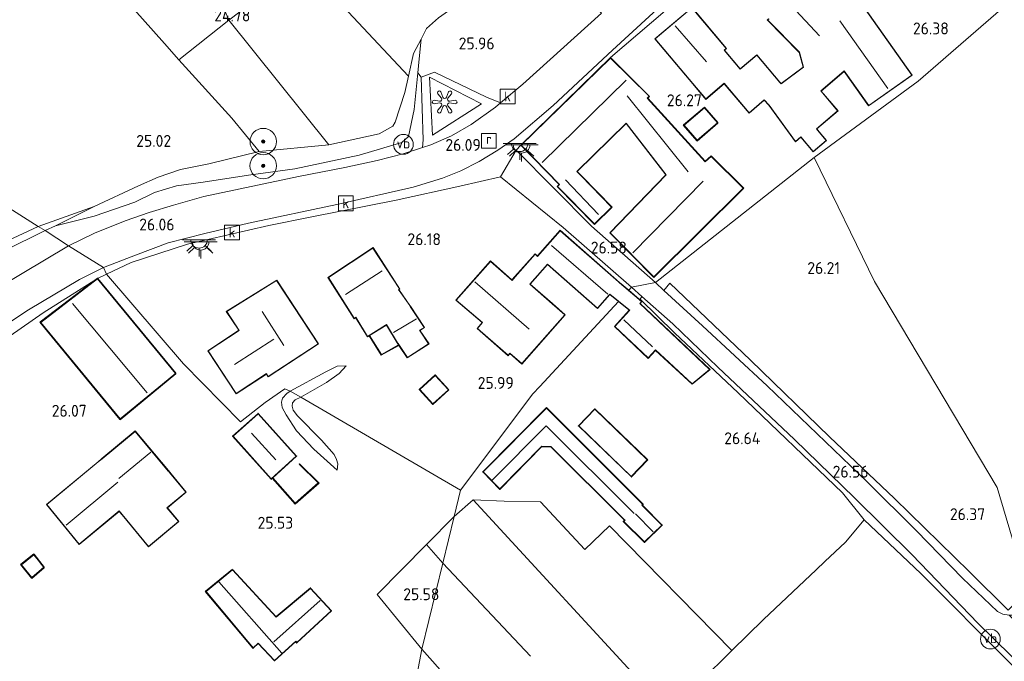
# Model space of a CAD drawing. Extents: x 184075 to 186166, y 346026 to 349063.
# Tile 107 of 136: x 185262 to 185411, y 347710 to 347807. Entities that reach past the tile are written whole.
import ezdxf
from ezdxf.enums import TextEntityAlignment as Align

# ---------------------------------------------------------------- set-up
doc = ezdxf.new("R2010")
doc.units = 0
for name, color, linetype, lineweight in [('B-ME-GR-BOOM-S', 90, 'Continuous', 25), ('B-ME-GR-GRAS-GV', 60, 'Continuous', 13), ('B-ME-GR-HAAG-G', 90, 'GR-HAAG1', 13), ('B-ME-GW-TALUD_KRUIN-G', 90, 'Continuous', 18), ('B-ME-GW-TALUD_TEEN-G', 90, 'Continuous', 18), ('B-ME-IE-KUNSTOBJECT-S', 7, 'Continuous', 25), ('B-ME-IE-MEUBILAIR_WEGMEUBILAIR-S', 7, 'Continuous', 25), ('B-ME-IE-TERREINAFSCHEIDING_DOORGANG-G', 210, 'Continuous', 18), ('B-ME-IE-TERREINAFSCHEIDING_KUNSTMATIG_HEKWERK-G', 20, 'IE-TERREINAFSCHEIDING-KUNSTMATIG', 18), ('B-ME-IE-TERREINAFSCHEIDING_KUNSTMATIG_MUUR-GV', 90, 'Continuous', 18), ('B-ME-KG-KADASTRAAL_DAKRAND-G', 170, 'Continuous', 18), ('B-ME-KG-KADASTRAAL_NOK-G', 10, 'Continuous', 18), ('B-ME-OG-BEBOUWING_SCHUUR-GV', 7, 'Continuous', 35), ('B-ME-OG-BEBOUWING_WONINGBOUW-GV', 7, 'Continuous', 18), ('B-ME-OG-HOOGTEPUNT-S', 7, 'Continuous', 25), ('B-ME-OG-TERREIN_GROEN_TUIN-GV', 7, 'Continuous', 18), ('B-ME-RI-GWA_KOLK-S', 30, 'Continuous', 25), ('B-ME-RI-GWA_RIOOLPUT-S', 30, 'Continuous', 25), ('B-ME-VH-VERHARDING_ASFALT-GV', 252, 'Continuous', 18), ('B-ME-VH-VERHARDING_STRAATBAKSTEEN-GV', 252, 'Continuous', 18), ('B-ME-VW-VERKEERSTEKEN_DRAAGCONSTRUCTIE-S', 7, 'Continuous', 25)]:
    doc.layers.add(name, color=color, linetype=linetype, lineweight=lineweight)
doc.styles.add('NLCS-ISO', font='NLCS-ISO.ttf')
doc.styles.add('NLCS-ISO-ANNOTATIVE-T18', font='NLCS-ISO.ttf', dxfattribs={"height": 1.8})
doc.linetypes.add('GR-HAAG1', pattern='A,6,[176,NLCS.SHX,S=0.125,R=0,X=0,Y=0],-2', length=8)
doc.linetypes.add('IE-TERREINAFSCHEIDING-KUNSTMATIG', pattern='A,4,[82,NLCS.SHX,S=0.75,R=90,X=0,Y=0],4,-2', length=10)

# ---------------------------------------------------------------- blocks, each defined once
blk = doc.blocks.new('SAL-HOOGTELABEL-SO')
at = {"color": 0, "linetype": 'ByBlock', "lineweight": -2, "style": 'NLCS-ISO-ANNOTATIVE-T18'}
blk.add_attdef('HOOGTE', text='', height=1.8, dxfattribs=at).set_placement((2.79, 0), align=Align.RIGHT)
blk = doc.blocks.new('SGR-BOOM_01-SO')
at = {"linetype": 'ByBlock', "lineweight": 18}
h = blk.add_hatch(color=0, dxfattribs=at)
h.dxf.hatch_style = 1
edge = h.paths.add_edge_path()
edge.add_arc((0, 0), 0.25, 0, 360)
at = {"color": 0, "linetype": 'ByBlock', "lineweight": 18}
for radius in [2, 0.25]:
    blk.add_circle((0, 0), radius, dxfattribs=at)
blk = doc.blocks.new('SIE-KUNSTOBJECT-SO')
at = {"color": 0, "linetype": 'ByBlock', "lineweight": 18, "flags": 128}
blk.add_lwpolyline([(0.27, -0.73, 0.700208), (-0.27, -0.73), (-0.56, -1.53, -1), (-1.05, -1.25), (-0.5, -0.6, 0.700208), (-0.77, -0.13), (-1.6, -0.28, -1), (-1.6, 0.28), (-0.77, 0.13, 0.700208), (-0.5, 0.6), (-1.05, 1.25, -1), (-0.56, 1.53), (-0.27, 0.73, 0.700208), (0.27, 0.73), (0.56, 1.53, -1), (1.05, 1.25), (0.5, 0.6, 0.700208), (0.77, 0.13), (1.6, 0.28, -1), (1.6, -0.28), (0.77, -0.13, 0.700208), (0.5, -0.6), (1.05, -1.25, -1), (0.56, -1.53)], format="xyb", close=True, dxfattribs=at)
blk = doc.blocks.new('SRI-PUT_INSPECTIEPUT_RIOOLPUT-SO')
at = {"color": 0, "linetype": 'ByBlock', "lineweight": 18}
blk.add_lwpolyline([(-1.12, -1.12), (1.12, -1.12), (1.12, 1.12), (-1.12, 1.12)], close=True, dxfattribs=at)
at = {"color": 0, "linetype": 'ByBlock', "lineweight": 18, "style": 'NLCS-ISO'}
blk.add_text('r', height=1.5, dxfattribs=at).set_placement((0, 0.28), align=Align.MIDDLE_CENTER)
blk = doc.blocks.new('SRI-KOLK-SO')
at = {"color": 0, "linetype": 'ByBlock', "lineweight": 18}
blk.add_lwpolyline([(-1.125, -1.125), (1.125, -1.125), (1.125, 1.125), (-1.125, 1.125)], close=True, dxfattribs=at)
at = {"color": 0, "linetype": 'ByBlock', "lineweight": 18, "style": 'NLCS-ISO'}
blk.add_text('k', height=1.5, dxfattribs=at).set_placement((0, 0), align=Align.MIDDLE_CENTER)
blk = doc.blocks.new('SKL-ET_OV_LICHTPUNT-SO')
at = {"color": 0, "linetype": 'ByBlock', "lineweight": 18}
for points in [[(-1.25, 0), (-2.5, 0)], [(1.25, 0), (2.5, 0)], [(-0.92, -0.85), (-1.83, -1.7)], [(0, -1.25), (0, -2.5)], [(0.92, -0.85), (1.83, -1.7)]]:
    blk.add_lwpolyline(points, dxfattribs=at)
blk.add_lwpolyline([(0, 0), (1.25, 0, -1), (-1.25, 0)], format="xyb", close=True, dxfattribs=at)
blk = doc.blocks.new('SIE-WEG_PAAL_VERKEERSBORD-SO')
at = {"color": 0, "linetype": 'ByBlock', "lineweight": 18}
blk.add_circle((0, 0), 1.5, dxfattribs=at)
at = {"color": 0, "linetype": 'ByBlock', "lineweight": 18, "style": 'NLCS-ISO'}
blk.add_text('vb', height=1.5, dxfattribs=at).set_placement((0, 0.13), align=Align.MIDDLE_CENTER)

msp = doc.modelspace()

# ---------------------------------------------------------------- linework, layer by layer
at = {"layer": 'B-ME-GR-GRAS-GV'}
for points in [[(185305.007, 347815.39, 24.77), (185293.746, 347806.79, 24.743), (185285.855, 347825.661, 24.465), (185291.45, 347831.105, 24.631), (185296.531, 347835.001, 24.774)], [(185293.746, 347806.79, 24.743), (185286.189, 347800.811, 24.635), (185284, 347803.236, 24.576), (185277.769, 347810.312, 24.689), (185273.336, 347815.392, 24.63), (185285.855, 347825.661, 24.465)], [(185321.685, 347801.736, 25.273), (185320.917, 347798.295, 25.184), (185305.007, 347815.39, 24.77), (185315.487, 347823.625, 25.098), (185322.084, 347816.008, 25.12), (185332.565, 347812.918, 25.469), (185329.414, 347809.912, 25.43), (185328.524, 347809.289, 25.484), (185325.474, 347807.152, 25.375), (185323.651, 347805.521, 25.461), (185322.858, 347803.919, 25.613)], [(185235.37, 347794.321, 24.116), (185264.916, 347775.547, 24.963), (185260.378, 347773.456, 24.897), (185259.984, 347773.515, 24.893), (185256.973, 347775.765, 24.986), (185259.765, 347771.896, 25.705), (185255.845, 347769.488, 25.712), (185252.207, 347772.166, 24.994), (185252.301, 347768.627, 24.916), (185251.479, 347767.288, 24.889), (185246.197, 347763.855, 24.862), (185242.985, 347761.605, 24.862), (185241.454, 347760.017, 24.862), (185240.029, 347758.476, 25.048), (185229.119, 347767.705, 24.695), (185216.265, 347779.733, 24.221), (185200.06, 347796.482, 24.213), (185199.982, 347800.459, 24.189), (185200.128, 347817.72, 24.209)], [(185316.481, 347789.591, 25.021), (185308.902, 347787.932, 24.738), (185293.746, 347806.79, 24.743), (185305.007, 347815.39, 24.77), (185320.917, 347798.295, 25.184), (185320.367, 347795.83, 25.12), (185318.942, 347791.328, 25.223), (185318.563, 347790.764, 25.259)], [(185308.902, 347787.932, 24.738), (185298.338, 347786.932, 24.94), (185294.204, 347791.934, 24.85), (185286.189, 347800.811, 24.635), (185293.746, 347806.79, 24.743)], [(185273.38, 347777.123, 25.754), (185267.55, 347775.664, 25.645), (185273.361, 347778.589, 25.113), (185280.098, 347781.709, 25.359), (185283.057, 347783.028, 25.398), (185286.425, 347784.164, 25.422), (185290.707, 347785.043, 25.375), (185298.338, 347786.932, 24.94), (185308.902, 347787.932, 24.738), (185316.481, 347789.591, 25.021), (185318.563, 347790.764, 25.259), (185318.942, 347791.328, 25.223), (185320.367, 347795.83, 25.12), (185320.917, 347798.295, 25.184), (185321.685, 347801.736, 25.273), (185322.858, 347803.919, 25.613), (185322.547, 347800.92, 25.711), (185322.339, 347798.806, 25.767), (185321.795, 347793.287, 25.914), (185320.944, 347789.157, 26.18), (185319.936, 347788.28, 26.204), (185313.459, 347786.354, 26.051), (185303.745, 347784.289, 25.938), (185296.742, 347783.318, 25.93), (185289.878, 347782.256, 25.922), (185285.838, 347781.722, 25.946), (185282.482, 347780.692, 25.946), (185279.51, 347779.265, 25.942)], [(185273.451, 347774.564, 26.032), (185269.484, 347772.619, 26.035), (185265.965, 347774.955, 25.654), (185267.55, 347775.664, 25.645), (185273.38, 347777.123, 25.754), (185279.51, 347779.265, 25.942), (185282.482, 347780.692, 25.946), (185285.838, 347781.722, 25.946), (185289.878, 347782.256, 25.922), (185296.742, 347783.318, 25.93), (185303.745, 347784.289, 25.938), (185313.459, 347786.354, 26.051), (185319.936, 347788.28, 26.204), (185320.944, 347789.157, 26.18), (185321.795, 347793.287, 25.914), (185322.339, 347798.806, 25.767), (185322.842, 347798.169, 26.145), (185323.16, 347788.654, 26.145), (185323.064, 347787.507, 26.145), (185320.152, 347786.577, 26.012), (185316.211, 347785.532, 26.024), (185311.304, 347784.494, 26.012), (185304.321, 347783.124, 26.016), (185295.452, 347781.264, 26.016), (185289.985, 347780.076, 26.008), (185285.386, 347778.797, 26.032), (185281.711, 347777.655, 26.032), (185278.09, 347776.396, 26.032)], [(185267.55, 347775.664, 25.645), (185265.965, 347774.955, 25.654), (185264.916, 347775.547, 24.963), (185273.361, 347778.589, 25.113)], [(185259.984, 347773.515, 24.893), (185260.378, 347773.456, 24.897), (185264.916, 347775.547, 24.963), (185265.965, 347774.955, 25.654), (185259.765, 347771.896, 25.705), (185256.973, 347775.765, 24.986)], [(185405.844, 347723.284, 26.634), (185411.705, 347717.485, 26.515), (185414.642, 347720.41, 26.278), (185415.394, 347718.002, 26.352), (185413.537, 347716.717, 26.416), (185411.812, 347716.716, 26.511), (185410.862, 347716.858, 26.519), (185410.051, 347717.275, 26.527), (185404.779, 347722.318, 26.587), (185397.798, 347729.477, 26.571), (185390.37, 347736.881, 26.591), (185375.229, 347751.438, 26.686), (185365.42, 347760.509, 26.686), (185359.592, 347765.88, 26.678), (185360.473, 347766.96, 26.678), (185372.693, 347755.324, 26.674), (185384.621, 347743.721, 26.583), (185394.468, 347734.358, 26.547)], [(185340.908, 347733.89, 25.454), (185347.617, 347726.644, 25.433), (185351.374, 347730.26, 25.506), (185369.887, 347711.384, 25.814), (185365.066, 347706.644, 25.704), (185355.218, 347697.229, 25.676), (185345.09, 347687.53, 25.692), (185339.185, 347693.772, 25.656), (185345.546, 347699.503, 25.387), (185341.908, 347703.159, 25.41), (185340.497, 347704.577, 25.418), (185336.974, 347708.118, 25.44), (185330.925, 347702.615, 25.628), (185322.971, 347711.583, 25.689), (185326.134, 347724.607, 25.672), (185327.846, 347731.652, 25.663), (185330.703, 347734.159, 25.674), (185335.41, 347733.979, 25.716)], [(185327.846, 347731.652, 25.663), (185326.134, 347724.607, 25.672), (185323.645, 347727.393, 25.665)], [(185388.547, 347661.228, 25.958), (185377.459, 347652.233, 25.97), (185366.75, 347663.912, 25.799), (185356.388, 347675.224, 25.771), (185345.09, 347687.53, 25.692), (185355.218, 347697.229, 25.676), (185365.066, 347706.644, 25.704), (185369.887, 347711.384, 25.814), (185374.668, 347716.085, 25.923), (185382.627, 347723.581, 26.352), (185383.946, 347724.824, 26.28), (185387.091, 347727.778, 26.28), (185389.879, 347731.139, 26.782), (185394.646, 347726.657, 26.658), (185398.536, 347722.977, 26.555), (185411.776, 347709.66, 26.467), (185419.59, 347701.884, 26.463), (185425.569, 347695.728, 26.416), (185425.148, 347694.134, 26.165), (185424.291, 347691.511, 26.07), (185423.473, 347690.178, 26.066), (185420.077, 347686.987, 26.058), (185415.002, 347682.625, 26.058), (185399.929, 347670.245, 25.978)], [(185326.134, 347724.607, 25.672), (185322.971, 347711.583, 25.689), (185316.207, 347719.851, 25.668), (185323.645, 347727.393, 25.665)]]:
    msp.add_polyline3d(points, close=True, dxfattribs=at)
for points in [[(185277.769, 347810.312, 24.689), (185284, 347803.236, 24.576), (185286.189, 347800.811, 24.635), (185294.204, 347791.934, 24.85), (185298.338, 347786.932, 24.94), (185290.707, 347785.043, 25.375), (185286.425, 347784.164, 25.422), (185283.057, 347783.028, 25.398), (185280.098, 347781.709, 25.359), (185273.361, 347778.589, 25.113), (185264.916, 347775.547, 24.963), (185235.37, 347794.321, 24.116), (185200.128, 347817.72, 24.209)], [(185259.765, 347771.896, 25.705), (185265.965, 347774.955, 25.654), (185269.484, 347772.619, 26.035), (185259.063, 347766.406, 26.004)], [(185411.776, 347709.66, 26.467), (185398.536, 347722.977, 26.555), (185394.646, 347726.657, 26.658), (185389.879, 347731.139, 26.782), (185386.607, 347735.226, 26.634), (185370.846, 347750.389, 26.742), (185361.203, 347759.471, 26.694), (185356.004, 347764.571, 26.718), (185356.24, 347764.966, 26.75), (185360.952, 347760.806, 26.734), (185367.769, 347754.28, 26.782), (185379.359, 347743.294, 26.71), (185388.438, 347734.493, 26.746), (185397.163, 347725.857, 26.662), (185407.116, 347715.504, 26.567), (185417.158, 347705.595, 26.626)]]:
    msp.add_polyline3d(points, dxfattribs=at)
at = {"layer": 'B-ME-GR-HAAG-G'}
for points in [[(185324.861, 347798.94, 26.148), (185332.744, 347795.117, 26.161)], [(185323.16, 347788.654, 26.145), (185322.842, 347798.169, 26.145)], [(185356.24, 347764.966, 26.75), (185356.004, 347764.571, 26.718), (185361.203, 347759.471, 26.694), (185370.846, 347750.389, 26.742), (185386.607, 347735.226, 26.634)], [(185332.519, 347700.818, 25.616), (185330.925, 347702.615, 25.628), (185322.971, 347711.583, 25.689), (185316.207, 347719.851, 25.668)], [(185345.09, 347687.53, 25.692), (185355.218, 347697.229, 25.676), (185365.066, 347706.644, 25.704), (185369.887, 347711.384, 25.814), (185374.668, 347716.085, 25.923)]]:
    msp.add_polyline3d(points, dxfattribs=at)
at = {"layer": 'B-ME-GW-TALUD_KRUIN-G'}
for points in [[(185267.55, 347775.664, 25.645), (185273.38, 347777.123, 25.754), (185279.51, 347779.265, 25.942), (185282.482, 347780.692, 25.946), (185285.838, 347781.722, 25.946), (185289.878, 347782.256, 25.922), (185296.742, 347783.318, 25.93), (185303.745, 347784.289, 25.938), (185313.459, 347786.354, 26.051), (185319.936, 347788.28, 26.204), (185320.944, 347789.157, 26.18), (185321.795, 347793.287, 25.914), (185322.339, 347798.806, 25.767), (185322.547, 347800.92, 25.711), (185322.858, 347803.919, 25.613)], [(185310.143, 347738.656, 25.633), (185306.636, 347741.841, 26.059), (185303.975, 347744.609, 26.207), (185302.409, 347747.061, 26.205), (185301.842, 347748.142, 26.212), (185301.748, 347748.965, 26.21), (185301.866, 347749.557, 26.214), (185302.515, 347750.263, 26.245), (185303.045, 347750.626, 26.279), (185308.451, 347753.56, 26.187), (185310.163, 347754.391, 26.111), (185311.508, 347754.477, 25.958)]]:
    msp.add_polyline3d(points, dxfattribs=at)
at = {"layer": 'B-ME-GW-TALUD_TEEN-G'}
for points in [[(185264.916, 347775.547, 24.963), (185273.361, 347778.589, 25.113)], [(185264.916, 347775.547, 24.963), (185260.378, 347773.456, 24.897), (185259.984, 347773.515, 24.893), (185256.973, 347775.765, 24.986)], [(185311.508, 347754.477, 25.958), (185310.459, 347753.318, 25.911), (185308.558, 347751.955, 25.862), (185305.706, 347750.337, 25.871), (185304.635, 347749.74, 25.884), (185303.773, 347749.315, 25.871), (185303.414, 347748.842, 25.873), (185303.336, 347748.38, 25.862), (185303.499, 347747.748, 25.851), (185304.165, 347746.918, 25.826), (185307.754, 347743.191, 25.736), (185309.711, 347741.022, 25.687), (185310.065, 347740.271, 25.617), (185310.259, 347739.65, 25.61), (185310.143, 347738.656, 25.633)]]:
    msp.add_polyline3d(points, dxfattribs=at)
at = {"layer": 'B-ME-IE-TERREINAFSCHEIDING_DOORGANG-G'}
msp.add_polyline3d([(185386.607, 347735.226, 26.634), (185389.879, 347731.139, 26.782)], dxfattribs=at)
at = {"layer": 'B-ME-IE-TERREINAFSCHEIDING_KUNSTMATIG_HEKWERK-G'}
for points in [[(185224.831, 347871.02, 24.459), (185235.171, 347858.998, 24.306), (185243.387, 347849.403, 24.193), (185252.417, 347839.088, 24.252), (185256.592, 347834.482, 24.374), (185258.825, 347832.018, 24.439), (185273.336, 347815.392, 24.63), (185277.769, 347810.312, 24.689), (185284, 347803.236, 24.576), (185286.189, 347800.811, 24.635), (185294.204, 347791.934, 24.85), (185298.338, 347786.932, 24.94)], [(185296.531, 347835.001, 24.774), (185305.007, 347815.39, 24.77), (185293.746, 347806.79, 24.743), (185285.855, 347825.661, 24.465)], [(185320.917, 347798.295, 25.184), (185305.007, 347815.39, 24.77), (185315.487, 347823.625, 25.098), (185322.084, 347816.008, 25.12), (185332.565, 347812.918, 25.469)], [(185322.858, 347803.919, 25.613), (185323.651, 347805.521, 25.461), (185325.474, 347807.152, 25.375), (185328.524, 347809.289, 25.484), (185329.414, 347809.912, 25.43)], [(185293.746, 347806.79, 24.743), (185286.189, 347800.811, 24.635)], [(185293.746, 347806.79, 24.743), (185308.902, 347787.932, 24.738)], [(185298.338, 347786.932, 24.94), (185308.902, 347787.932, 24.738), (185316.481, 347789.591, 25.021), (185318.563, 347790.764, 25.259), (185318.942, 347791.328, 25.223), (185320.367, 347795.83, 25.12), (185320.917, 347798.295, 25.184), (185321.685, 347801.736, 25.273), (185322.858, 347803.919, 25.613)], [(185298.338, 347786.932, 24.94), (185290.707, 347785.043, 25.375), (185286.425, 347784.164, 25.422), (185283.057, 347783.028, 25.398), (185280.098, 347781.709, 25.359), (185273.361, 347778.589, 25.113)], [(185273.361, 347778.589, 25.113), (185267.55, 347775.664, 25.645)], [(185259.765, 347771.896, 25.705), (185265.965, 347774.955, 25.654)], [(185265.965, 347774.955, 25.654), (185267.55, 347775.664, 25.645)], [(185360.473, 347766.96, 26.678), (185372.693, 347755.324, 26.674), (185384.621, 347743.721, 26.583), (185394.468, 347734.358, 26.547), (185405.844, 347723.284, 26.634), (185411.705, 347717.485, 26.515)], [(185316.207, 347719.851, 25.668), (185323.645, 347727.393, 25.665), (185327.846, 347731.652, 25.663), (185330.703, 347734.159, 25.674), (185335.41, 347733.979, 25.716)], [(185358.225, 347704.292, 25.374), (185330.703, 347734.159, 25.674)], [(185335.41, 347733.979, 25.716), (185340.908, 347733.89, 25.454), (185347.617, 347726.644, 25.433), (185351.374, 347730.26, 25.506), (185369.887, 347711.384, 25.814)], [(185387.091, 347727.778, 26.28), (185389.879, 347731.139, 26.782), (185394.646, 347726.657, 26.658), (185398.536, 347722.977, 26.555)], [(185323.645, 347727.393, 25.665), (185326.134, 347724.607, 25.672), (185339.425, 347710.51, 25.327)], [(185374.668, 347716.085, 25.923), (185382.627, 347723.581, 26.352), (185383.946, 347724.824, 26.28), (185387.091, 347727.778, 26.28)], [(185425.148, 347694.134, 26.165), (185425.569, 347695.728, 26.416), (185419.59, 347701.884, 26.463), (185411.776, 347709.66, 26.467), (185398.536, 347722.977, 26.555)]]:
    msp.add_polyline3d(points, dxfattribs=at)
msp.add_polyline3d([(185324.596, 347789.364, 26.262), (185324.102, 347798.182, 26.086), (185331.99, 347794.126, 26.153)], close=True, dxfattribs=at)
at = {"layer": 'B-ME-IE-TERREINAFSCHEIDING_KUNSTMATIG_MUUR-GV'}
for points in [[(185315.064, 347759.046, 26.187), (185316.845, 347756.202, 26.187), (185319.419, 347757.646, 26.187), (185319.475, 347757.562, 25.729), (185316.811, 347756.068, 25.742), (185314.979, 347758.992, 25.915)], [(185307.399, 347736.727, 25.696), (185303.785, 347733.545, 25.691), (185300.326, 347737.454, 25.691), (185300.4, 347737.522, 26.237), (185303.794, 347733.686, 26.266), (185307.252, 347736.732, 26.259), (185304.4, 347739.569, 26.241), (185304.47, 347739.64, 26.241)]]:
    msp.add_polyline3d(points, close=True, dxfattribs=at)
at = {"layer": 'B-ME-KG-KADASTRAAL_DAKRAND-G'}
msp.add_polyline3d([(185389.807, 347808.795, 29.804), (185397.092, 347798.482, 29.804), (185390.579, 347793.881, 29.804), (185386.887, 347799.108, 29.953), (185383.315, 347796.074, 29.421), (185385.879, 347793.057, 29.37), (185382.662, 347790.325, 29.319), (185383.061, 347789.855, 28.416), (185384.143, 347788.581, 28.412), (185382.198, 347786.929, 28.412), (185380.327, 347789.131, 28.549), (185379.495, 347788.424, 28.416), (185375.505, 347793.943, 28.362), (185374.774, 347794.751, 30.265), (185372.492, 347792.789, 30.832), (185368.725, 347797.236, 30.824), (185365.92, 347794.864, 29.366), (185363.426, 347797.855, 30.727), (185358.279, 347803.943, 30.766), (185363.837, 347808.642, 30.766), (185369.006, 347802.528, 30.766), (185368.688, 347802.26, 30.723), (185371.127, 347799.375, 29.042), (185373.631, 347801.492, 29.026), (185377.115, 347797.371, 28.326), (185377.316, 347797.133, 29.284), (185380.724, 347799.674, 29.284), (185380.122, 347801.936, 29.3), (185375.286, 347806.832, 29.39), (185375.526, 347807.008, 31.888)], dxfattribs=at)
for points in [[(185365.826, 347785.368, 29.136), (185366.743, 347786.173, 28.6), (185371.599, 347781.355, 28.635), (185358.088, 347767.93, 29.452), (185351.475, 347774.586, 29.452), (185359.946, 347783.397, 29.444), (185353.864, 347791.206, 29.241), (185346.391, 347783.898, 29.241), (185347.067, 347783.206, 28.158), (185351.677, 347778.5, 28.072), (185349.076, 347775.952, 27.967), (185343.513, 347781.633, 28.213), (185343.806, 347781.92, 29.812), (185338.001, 347787.861, 29.988), (185351.503, 347801.064, 29.781), (185357.342, 347795.263, 29.82), (185357.073, 347795, 29.816)], [(185364.617, 347788.606, 28.802), (185362.648, 347790.884, 28.877), (185365.716, 347793.526, 29.131), (185367.684, 347791.248, 29.056)], [(185363.85, 347751.759, 29.66), (185358.338, 347756.863, 29.741), (185357.189, 347755.653, 28.74), (185352.181, 347760.408, 28.743), (185354.417, 347762.906, 29.153), (185354.3, 347763, 28.57), (185351.399, 347765.336, 28.57), (185351.3, 347765.224, 28.991), (185349.518, 347763.202, 28.995), (185341.967, 347769.858, 28.995), (185339.305, 347766.838, 29.108), (185342.699, 347763.847, 29.124), (185344.585, 347762.185, 28.862), (185338.086, 347754.811, 28.975), (185336.295, 347756.39, 29.3), (185336.006, 347756.063, 29.304), (185331.379, 347760.141, 29.425), (185332.14, 347761.005, 30.644), (185328.171, 347764.411, 30.695), (185333.34, 347770.276, 30.695), (185336.604, 347767.399, 30.566), (185337.073, 347767.932, 28.995), (185340.099, 347771.364, 28.995), (185340.482, 347771.027, 28.983), (185343.907, 347774.913, 28.987), (185352.708, 347767.158, 28.987), (185352.874, 347767.01, 28.599), (185356.188, 347764.209, 28.48), (185355.938, 347763.906, 28.559), (185366.489, 347753.908, 28.628)], [(185320.767, 347755.732, 27.639), (185319.353, 347757.833, 27.663), (185319.274, 347757.961, 29.505), (185317.594, 347760.705, 29.496), (185317.467, 347760.625, 29.18), (185314.752, 347758.906, 29.144), (185312.973, 347761.839, 29.142), (185312.848, 347761.756, 31.11), (185312.713, 347761.667, 31.123), (185308.822, 347767.821, 31.213), (185315.565, 347772.297, 31.35), (185319.587, 347766.103, 31.276), (185319.427, 347765.982, 31.287), (185319.514, 347765.859, 29.057), (185321.123, 347763.591, 29.093), (185321.206, 347763.465, 29.454), (185323.296, 347760.289, 29.642), (185322.605, 347759.854, 29.674), (185322.689, 347759.73, 27.553), (185323.989, 347757.793, 27.544)], [(185277.314, 347746.422, 30.887), (185265.287, 347761.048, 30.934), (185273.896, 347767.627, 31.089), (185285.678, 347753.299, 31.027)], [(185299.731, 347752.857, 30.05), (185299.444, 347753.294, 30.05), (185294.869, 347750.289, 30.05), (185290.632, 347756.741, 30.05), (185295.327, 347759.824, 30.046), (185293.443, 347762.693, 30.046), (185300.987, 347767.388, 30.164), (185307.276, 347757.812, 30.05)], [(185324.644, 347748.697, 27.569), (185322.643, 347750.879, 27.582), (185324.976, 347753.02, 27.654), (185326.978, 347750.838, 27.641)], [(185356.67, 347727.808, 27.69), (185353.515, 347730.895, 27.672), (185353.705, 347731.076, 27.818), (185353.599, 347731.182, 28.137), (185342.476, 347742.235, 28.283), (185341.122, 347742.28, 28.271), (185334.748, 347735.819, 28.249), (185332.248, 347738.407, 28.168), (185341.808, 347748.073, 28.15), (185356.363, 347733.517, 28.161), (185356.254, 347733.396, 28.267), (185356.359, 347733.289, 27.751), (185359.278, 347730.348, 27.717)], [(185354.659, 347737.722, 28.552), (185346.732, 347745.381, 28.425), (185349.145, 347747.883, 28.729), (185357.072, 347740.225, 28.856)], [(185300.168, 347737.378, 29.057), (185294.405, 347743.798, 29.119), (185298.188, 347747.192, 29.119), (185303.926, 347740.799, 29.119)], [(185284.581, 347738.511, 33.863), (185284.61, 347738.535, 33.913), (185285.001, 347738.061, 29.259), (185287.247, 347735.348, 29.259), (185284.391, 347732.985, 29.252), (185286.131, 347730.882, 29.034), (185281.607, 347727.138, 29.034), (185277.634, 347731.938, 29.29), (185277.169, 347732.5, 31.913), (185271.115, 347727.49, 31.94), (185266.229, 347733.486, 30.697), (185273.996, 347739.914, 30.864), (185274.58, 347740.397, 33.863), (185279.589, 347744.542, 33.863)], [(185263.94, 347722.402, 28.548), (185262.36, 347724.357, 28.548), (185264.226, 347725.865, 28.23), (185265.761, 347723.964, 28.16)], [(185300.931, 347716.413, 28.243), (185306.11, 347720.762, 28.18), (185309.216, 347717.373, 28.35), (185304.049, 347712.594, 28.227), (185303.898, 347712.794, 28.308), (185300.679, 347709.88, 28.929), (185298.209, 347712.478, 28.913), (185297.42, 347711.792, 28.368), (185290.307, 347720.29, 28.377), (185294.327, 347723.559, 28.251)]]:
    msp.add_polyline3d(points, close=True, dxfattribs=at)
at = {"layer": 'B-ME-KG-KADASTRAAL_NOK-G'}
for points in [[(185383.137, 347804.418, 33.045), (185378.847, 347809.01, 33.107)], [(185366.046, 347800.495, 34.018), (185361.271, 347805.951, 34.061)], [(185393.478, 347796.428, 32.861), (185386.211, 347806.685, 32.908)], [(185353.862, 347797.706, 33.263), (185341.183, 347785.262, 33.131)], [(185363.279, 347783.808, 31.684), (185354.051, 347795.347, 31.735)], [(185349.695, 347777.351, 29.288), (185344.694, 347782.643, 29.429)], [(185354.867, 347771.57, 34.202), (185365.553, 347782.397, 34.061)], [(185351.111, 347765.31, 31.532), (185342.605, 347772.676, 31.563)], [(185311.392, 347765.26, 33.717), (185316.95, 347768.859, 33.717)], [(185330.983, 347767.167, 34.632), (185339.199, 347760.019, 34.632)], [(185281.399, 347750.381, 35.215), (185270.122, 347763.908, 35.359)], [(185302.062, 347757.547, 35.116), (185298.775, 347762.688, 35.109)], [(185318.694, 347759.511, 31.078), (185322.132, 347761.596, 31.082)], [(185357.848, 347757.334, 29.808), (185353.516, 347761.451, 29.788)], [(185294.623, 347754.675, 34.452), (185300.564, 347758.518, 34.452)], [(185333.598, 347737.138, 29.313), (185341.79, 347745.403, 29.286), (185355.075, 347732.126, 29.209)], [(185300.879, 347740.238, 32.157), (185297.188, 347744.258, 32.157)], [(185277.101, 347737.412, 36.979), (185281.951, 347741.413, 36.92)], [(185269.116, 347730.364, 34.729), (185276.937, 347736.859, 34.702)], [(185355.266, 347732.057, 28.727), (185357.957, 347729.349, 28.767)], [(185301.792, 347710.986, 29.589), (185292.225, 347721.778, 29.604)], [(185300.571, 347712.667, 29.495), (185307.557, 347718.95, 29.578)]]:
    msp.add_polyline3d(points, dxfattribs=at)
at = {"layer": 'B-ME-OG-BEBOUWING_SCHUUR-GV'}
for points in [[(185367.755, 347791.243, 26.341), (185364.611, 347788.536, 26.341), (185362.578, 347790.89, 26.341), (185365.721, 347793.597, 26.341)], [(185285.748, 347753.292, 26.132), (185277.307, 347746.352, 26.132), (185265.215, 347761.057, 26.132), (185273.903, 347767.686, 26.132)], [(185327.049, 347750.835, 25.545), (185324.641, 347748.627, 25.545), (185322.572, 347750.882, 25.545), (185324.979, 347753.09, 25.545)], [(185341.808, 347748.144, 25.738), (185356.433, 347733.518, 25.738), (185356.323, 347733.397, 25.738), (185356.395, 347733.324, 25.738), (185359.349, 347730.348, 25.738), (185356.67, 347727.738, 25.738), (185353.444, 347730.895, 25.738), (185353.634, 347731.077, 25.738), (185353.563, 347731.147, 25.738), (185342.455, 347742.186, 25.738), (185341.142, 347742.229, 25.738), (185334.748, 347735.747, 25.738), (185332.178, 347738.407, 25.738)], [(185357.143, 347740.226, 26.429), (185354.661, 347737.652, 26.429), (185346.662, 347745.379, 26.429), (185349.144, 347747.954, 26.429)], [(185300.326, 347737.454, 25.691), (185300.164, 347737.307, 25.691), (185294.335, 347743.802, 26), (185298.191, 347747.263, 26), (185303.996, 347740.795, 26.207), (185300.4, 347737.522, 26.237)], [(185265.831, 347723.958, 26.159), (185263.934, 347722.33, 26.159), (185262.29, 347724.365, 26.159), (185264.233, 347725.935, 26.159)], [(185294.332, 347723.627, 25.682), (185300.936, 347716.482, 25.682), (185306.115, 347720.83, 25.682), (185309.287, 347717.37, 25.682), (185304.043, 347712.521, 25.682), (185303.892, 347712.721, 25.682), (185300.677, 347709.81, 25.682), (185298.205, 347712.41, 25.682), (185297.413, 347711.722, 25.682), (185290.236, 347720.297, 25.682)]]:
    msp.add_polyline3d(points, close=True, dxfattribs=at)
at = {"layer": 'B-ME-OG-BEBOUWING_WONINGBOUW-GV'}
msp.add_polyline3d([(185389.848, 347808.825, 26.11), (185397.161, 347798.47, 26.11), (185390.567, 347793.812, 26.11), (185386.878, 347799.035, 26.11), (185383.386, 347796.068, 26.11), (185385.949, 347793.051, 26.11), (185382.733, 347790.319, 26.11), (185383.099, 347789.888, 26.11), (185384.214, 347788.576, 26.11), (185382.192, 347786.858, 26.11), (185380.321, 347789.061, 26.11), (185379.486, 347788.351, 26.11), (185375.466, 347793.911, 26.11), (185374.77, 347794.681, 26.11), (185372.487, 347792.718, 26.11), (185368.719, 347797.165, 26.11), (185365.914, 347794.793, 26.11), (185363.388, 347797.823, 26.11), (185358.209, 347803.949, 26.11), (185363.843, 347808.712, 26.11), (185369.076, 347802.522, 26.11), (185368.759, 347802.254, 26.11), (185371.133, 347799.446, 26.11), (185373.637, 347801.562, 26.11), (185377.154, 347797.403, 26.11), (185377.324, 347797.202, 26.11), (185380.667, 347799.694, 26.11), (185380.077, 347801.911, 26.11), (185375.209, 347806.838, 26.11), (185375.453, 347807.016, 26.11)], dxfattribs=at)
for points in [[(185357.143, 347794.998, 26.176), (185365.829, 347785.438, 26.176), (185366.745, 347786.241, 26.176), (185371.67, 347781.355, 26.176), (185358.088, 347767.86, 26.176), (185351.405, 347774.585, 26.176), (185359.88, 347783.401, 26.176), (185353.859, 347791.131, 26.176), (185346.462, 347783.897, 26.176), (185347.103, 347783.241, 26.176), (185351.747, 347778.499, 26.176), (185349.075, 347775.882, 26.176), (185343.442, 347781.633, 26.176), (185343.736, 347781.921, 26.176), (185337.93, 347787.862, 26.176), (185351.504, 347801.135, 26.176), (185357.413, 347795.262, 26.176)], [(185343.903, 347774.983, 26.286), (185352.883, 347767.068, 26.505), (185354.263, 347765.901, 26.505), (185356.258, 347764.215, 26.505), (185356.006, 347763.911, 26.505), (185366.565, 347753.906, 26.505), (185363.848, 347751.693, 26.505), (185358.34, 347756.792, 26.505), (185357.191, 347755.583, 26.505), (185352.111, 347760.405, 26.505), (185354.349, 347762.905, 26.505), (185354.267, 347762.963, 26.505), (185352.706, 347764.22, 26.505), (185351.405, 347765.268, 26.505), (185349.522, 347763.132, 26.505), (185341.971, 347769.787, 26.286), (185339.376, 347766.843, 26.286), (185342.732, 347763.885, 26.286), (185344.656, 347762.189, 26.286), (185338.091, 347754.74, 26.286), (185336.299, 347756.32, 26.286), (185336.01, 347755.992, 26.286), (185331.308, 347760.136, 26.286), (185332.069, 347761, 26.286), (185328.1, 347764.406, 26.286), (185333.335, 347770.346, 26.286), (185336.599, 347767.469, 26.286), (185337.036, 347767.965, 26.286), (185340.094, 347771.435, 26.286), (185340.477, 347771.097, 26.286)], [(185321.246, 347763.495, 25.998), (185323.365, 347760.274, 25.716), (185322.672, 347759.838, 25.671), (185322.731, 347759.756, 25.671), (185324.059, 347757.779, 25.671), (185320.752, 347755.665, 25.671), (185319.475, 347757.562, 25.729), (185319.419, 347757.646, 26.187), (185319.31, 347757.806, 25.998), (185319.231, 347757.935, 25.998), (185317.591, 347760.614, 26.241), (185317.502, 347760.589, 26.241), (185315.064, 347759.046, 26.187), (185314.979, 347758.992, 25.915), (185314.735, 347758.838, 25.895), (185312.934, 347761.806, 25.998), (185312.842, 347761.695, 25.998), (185312.696, 347761.599, 25.998), (185308.754, 347767.835, 25.998), (185315.58, 347772.365, 25.998), (185319.654, 347766.091, 25.998), (185319.492, 347765.969, 25.998), (185319.556, 347765.887, 25.998), (185321.163, 347763.621, 25.998)], [(185307.345, 347757.798, 26.047), (185299.717, 347752.788, 26.047), (185299.43, 347753.225, 26.047), (185294.854, 347750.22, 26.047), (185290.562, 347756.755, 26.047), (185295.258, 347759.839, 26.047), (185293.373, 347762.708, 26.047), (185301.002, 347767.456, 26.047)], [(185284.461, 347732.978, 26.12), (185286.201, 347730.875, 26.12), (185281.6, 347727.067, 26.12), (185277.596, 347731.906, 26.12), (185277.163, 347732.43, 26.12), (185271.108, 347727.419, 26.12), (185266.159, 347733.493, 26.12), (185273.964, 347739.952, 26.12), (185274.548, 347740.436, 26.12), (185279.596, 347744.613, 26.12), (185284.616, 347738.605, 26.12), (185285.04, 347738.093, 26.12), (185287.317, 347735.341, 26.12)]]:
    msp.add_polyline3d(points, close=True, dxfattribs=at)
at = {"layer": 'B-ME-OG-TERREIN_GROEN_TUIN-GV'}
for points in [[(185437.918, 347832.156, 26.184), (185398.074, 347797.569, 26.532), (185382.321, 347785.989, 26.372), (185358.304, 347767.067, 26.763), (185348.637, 347775.628, 26.47), (185337.222, 347787.131, 26.102), (185337.93, 347787.862, 26.176), (185343.736, 347781.921, 26.176), (185343.442, 347781.633, 26.176), (185349.075, 347775.882, 26.176), (185351.747, 347778.499, 26.176), (185347.103, 347783.241, 26.176), (185346.462, 347783.897, 26.176), (185353.859, 347791.131, 26.176), (185359.88, 347783.401, 26.176), (185351.405, 347774.585, 26.176), (185358.088, 347767.86, 26.176), (185371.67, 347781.355, 26.176), (185366.745, 347786.241, 26.176), (185365.829, 347785.438, 26.176), (185357.143, 347794.998, 26.176), (185357.413, 347795.262, 26.176), (185351.504, 347801.135, 26.176), (185359.797, 347808.185, 26.071)], [(185414.642, 347720.41, 26.278), (185410.022, 347736.04, 26.046), (185391.457, 347767.24, 26.237), (185382.321, 347785.989, 26.372), (185398.074, 347797.569, 26.532), (185437.918, 347832.156, 26.184)], [(185375.453, 347807.016, 26.11), (185375.209, 347806.838, 26.11), (185380.077, 347801.911, 26.11), (185380.667, 347799.694, 26.11), (185377.324, 347797.202, 26.11), (185377.154, 347797.403, 26.11), (185373.637, 347801.562, 26.11), (185371.133, 347799.446, 26.11), (185368.759, 347802.254, 26.11), (185369.076, 347802.522, 26.11), (185363.843, 347808.712, 26.11), (185358.209, 347803.949, 26.11), (185363.388, 347797.823, 26.11), (185365.914, 347794.793, 26.11), (185368.719, 347797.165, 26.11), (185372.487, 347792.718, 26.11), (185374.77, 347794.681, 26.11), (185375.466, 347793.911, 26.11), (185379.486, 347788.351, 26.11), (185380.321, 347789.061, 26.11), (185382.192, 347786.858, 26.11), (185384.214, 347788.576, 26.11), (185383.099, 347789.888, 26.11), (185382.733, 347790.319, 26.11), (185385.949, 347793.051, 26.11), (185383.386, 347796.068, 26.11), (185386.878, 347799.035, 26.11), (185390.567, 347793.812, 26.11), (185397.161, 347798.47, 26.11), (185389.848, 347808.825, 26.11)], [(185253.466, 347754.032, 25.883), (185265.638, 347762.465, 25.883), (185273.904, 347767.696, 26.132), (185275.231, 347768.366, 25.984), (185286.908, 347754.79, 26.023), (185295.542, 347745.994, 26.019), (185299.262, 347748.896, 26.019), (185302.214, 347750.992, 26.019), (185303.045, 347750.626, 26.279), (185302.515, 347750.263, 26.245), (185301.866, 347749.557, 26.214), (185301.748, 347748.965, 26.21), (185301.842, 347748.142, 26.212), (185302.409, 347747.061, 26.205), (185303.975, 347744.609, 26.207), (185306.636, 347741.841, 26.059), (185310.143, 347738.656, 25.633), (185310.259, 347739.65, 25.61), (185310.065, 347740.271, 25.617), (185309.711, 347741.022, 25.687), (185307.754, 347743.191, 25.736), (185304.165, 347746.918, 25.826), (185303.499, 347747.748, 25.851), (185303.336, 347748.38, 25.862), (185303.414, 347748.842, 25.873), (185303.773, 347749.315, 25.871), (185304.635, 347749.74, 25.884), (185328.811, 347735.626, 25.658), (185327.846, 347731.652, 25.663), (185323.645, 347727.393, 25.665), (185316.207, 347719.851, 25.668), (185322.971, 347711.583, 25.689), (185318.694, 347688.927, 25.957)]]:
    msp.add_polyline3d(points, dxfattribs=at)
for points in [[(185348.996, 347809.102, 26.032), (185350.132, 347807.848, 25.965), (185338.225, 347797.082, 26.016), (185334.883, 347794.264, 26.024), (185332.744, 347795.117, 26.161), (185324.861, 347798.94, 26.148), (185322.842, 347798.169, 26.145), (185322.339, 347798.806, 25.767), (185322.547, 347800.92, 25.711), (185322.858, 347803.919, 25.613), (185323.651, 347805.521, 25.461), (185325.474, 347807.152, 25.375), (185328.524, 347809.289, 25.484), (185329.414, 347809.912, 25.43), (185332.565, 347812.918, 25.469), (185333.644, 347813.796, 25.473), (185337.996, 347808.907, 25.582), (185344.133, 347814.239, 25.582)], [(185367.755, 347791.243, 26.341), (185365.721, 347793.597, 26.341), (185362.578, 347790.89, 26.341), (185364.611, 347788.536, 26.341)], [(185391.457, 347767.24, 26.237), (185410.022, 347736.04, 26.046), (185414.642, 347720.41, 26.278), (185411.705, 347717.485, 26.515), (185405.844, 347723.284, 26.634), (185394.468, 347734.358, 26.547), (185384.621, 347743.721, 26.583), (185372.693, 347755.324, 26.674), (185360.473, 347766.96, 26.678), (185359.592, 347765.88, 26.678), (185358.304, 347767.067, 26.763), (185382.321, 347785.989, 26.372)], [(185344.363, 347775.428, 26.477), (185354.671, 347766.351, 26.696), (185354.263, 347765.901, 26.505), (185352.883, 347767.068, 26.505), (185343.903, 347774.983, 26.286), (185340.477, 347771.097, 26.286), (185340.094, 347771.435, 26.286), (185337.036, 347767.965, 26.286), (185336.599, 347767.469, 26.286), (185333.335, 347770.346, 26.286), (185328.1, 347764.406, 26.286), (185332.069, 347761, 26.286), (185331.308, 347760.136, 26.286), (185336.01, 347755.992, 26.286), (185336.299, 347756.32, 26.286), (185338.091, 347754.74, 26.286), (185344.656, 347762.189, 26.286), (185342.732, 347763.885, 26.286), (185339.376, 347766.843, 26.286), (185341.971, 347769.787, 26.286), (185349.522, 347763.132, 26.505), (185351.405, 347765.268, 26.505), (185352.706, 347764.22, 26.505), (185340.832, 347751.359, 26.45), (185339.738, 347750.23, 26.055), (185328.811, 347735.626, 25.658), (185304.635, 347749.74, 25.884), (185305.706, 347750.337, 25.871), (185308.558, 347751.955, 25.862), (185310.459, 347753.318, 25.911), (185311.508, 347754.477, 25.958), (185310.163, 347754.391, 26.111), (185308.451, 347753.56, 26.187), (185303.045, 347750.626, 26.279), (185302.214, 347750.992, 26.019), (185299.262, 347748.896, 26.019), (185295.542, 347745.994, 26.019), (185286.908, 347754.79, 26.023), (185275.231, 347768.366, 25.984), (185278.977, 347770.131, 25.969), (185287.498, 347772.908, 25.969), (185299.793, 347775.731, 25.969), (185306.291, 347776.998, 26), (185319.083, 347779.526, 26.051), (185328.692, 347781.662, 26.047), (185334.871, 347783.067, 26.047)], [(185308.754, 347767.835, 25.998), (185312.696, 347761.599, 25.998), (185312.842, 347761.695, 25.998), (185312.934, 347761.806, 25.998), (185314.735, 347758.838, 25.895), (185314.979, 347758.992, 25.915), (185316.811, 347756.068, 25.742), (185319.475, 347757.562, 25.729), (185320.752, 347755.665, 25.671), (185324.059, 347757.779, 25.671), (185322.731, 347759.756, 25.671), (185322.672, 347759.838, 25.671), (185323.365, 347760.274, 25.716), (185321.246, 347763.495, 25.998), (185321.163, 347763.621, 25.998), (185319.556, 347765.887, 25.998), (185319.492, 347765.969, 25.998), (185319.654, 347766.091, 25.998), (185315.58, 347772.365, 25.998)], [(185265.215, 347761.057, 26.132), (185277.307, 347746.352, 26.132), (185285.748, 347753.292, 26.132), (185273.903, 347767.686, 26.132)], [(185299.717, 347752.788, 26.047), (185307.345, 347757.798, 26.047), (185301.002, 347767.456, 26.047), (185293.373, 347762.708, 26.047), (185295.258, 347759.839, 26.047), (185290.562, 347756.755, 26.047), (185294.854, 347750.22, 26.047), (185299.43, 347753.225, 26.047)], [(185361.203, 347759.471, 26.694), (185370.846, 347750.389, 26.742), (185386.607, 347735.226, 26.634), (185389.879, 347731.139, 26.782), (185387.091, 347727.778, 26.28), (185383.946, 347724.824, 26.28), (185382.627, 347723.581, 26.352), (185374.668, 347716.085, 25.923), (185369.887, 347711.384, 25.814), (185351.374, 347730.26, 25.506), (185347.617, 347726.644, 25.433), (185340.908, 347733.89, 25.454), (185335.41, 347733.979, 25.716), (185330.703, 347734.159, 25.674), (185327.846, 347731.652, 25.663), (185328.811, 347735.626, 25.658), (185339.738, 347750.23, 26.055), (185340.832, 347751.359, 26.45), (185352.706, 347764.22, 26.505), (185354.267, 347762.963, 26.505), (185354.349, 347762.905, 26.505), (185352.111, 347760.405, 26.505), (185357.191, 347755.583, 26.505), (185358.34, 347756.792, 26.505), (185363.848, 347751.693, 26.505), (185366.565, 347753.906, 26.505), (185356.006, 347763.911, 26.505), (185356.258, 347764.215, 26.505), (185354.263, 347765.901, 26.505), (185354.671, 347766.351, 26.696), (185356.24, 347764.966, 26.75), (185356.004, 347764.571, 26.718)], [(185319.419, 347757.646, 26.187), (185316.845, 347756.202, 26.187), (185315.064, 347759.046, 26.187), (185317.502, 347760.589, 26.241), (185317.591, 347760.614, 26.241), (185319.231, 347757.935, 25.998), (185319.31, 347757.806, 25.998)], [(185305.706, 347750.337, 25.871), (185304.635, 347749.74, 25.884), (185303.045, 347750.626, 26.279), (185308.451, 347753.56, 26.187), (185310.163, 347754.391, 26.111), (185311.508, 347754.477, 25.958), (185310.459, 347753.318, 25.911), (185308.558, 347751.955, 25.862)], [(185322.572, 347750.882, 25.545), (185324.641, 347748.627, 25.545), (185327.049, 347750.835, 25.545), (185324.979, 347753.09, 25.545)], [(185310.259, 347739.65, 25.61), (185310.143, 347738.656, 25.633), (185306.636, 347741.841, 26.059), (185303.975, 347744.609, 26.207), (185302.409, 347747.061, 26.205), (185301.842, 347748.142, 26.212), (185301.748, 347748.965, 26.21), (185301.866, 347749.557, 26.214), (185302.515, 347750.263, 26.245), (185303.045, 347750.626, 26.279), (185304.635, 347749.74, 25.884), (185303.773, 347749.315, 25.871), (185303.414, 347748.842, 25.873), (185303.336, 347748.38, 25.862), (185303.499, 347747.748, 25.851), (185304.165, 347746.918, 25.826), (185307.754, 347743.191, 25.736), (185309.711, 347741.022, 25.687), (185310.065, 347740.271, 25.617)], [(185332.178, 347738.407, 25.738), (185334.748, 347735.747, 25.738), (185341.142, 347742.229, 25.738), (185342.455, 347742.186, 25.738), (185353.563, 347731.147, 25.738), (185353.634, 347731.077, 25.738), (185353.444, 347730.895, 25.738), (185356.67, 347727.738, 25.738), (185359.349, 347730.348, 25.738), (185356.395, 347733.324, 25.738), (185356.323, 347733.397, 25.738), (185356.433, 347733.518, 25.738), (185341.808, 347748.144, 25.738)], [(185346.662, 347745.379, 26.429), (185354.661, 347737.652, 26.429), (185357.143, 347740.226, 26.429), (185349.144, 347747.954, 26.429)], [(185298.191, 347747.263, 26), (185294.335, 347743.802, 26), (185300.164, 347737.307, 25.691), (185300.326, 347737.454, 25.691), (185303.785, 347733.545, 25.691), (185307.399, 347736.727, 25.696), (185304.47, 347739.64, 26.241), (185304.4, 347739.569, 26.241), (185307.252, 347736.732, 26.259), (185303.794, 347733.686, 26.266), (185300.4, 347737.522, 26.237), (185303.996, 347740.795, 26.207)], [(185287.317, 347735.341, 26.12), (185285.04, 347738.093, 26.12), (185284.616, 347738.605, 26.12), (185279.596, 347744.613, 26.12), (185274.548, 347740.436, 26.12), (185273.964, 347739.952, 26.12), (185266.159, 347733.493, 26.12), (185271.108, 347727.419, 26.12), (185277.163, 347732.43, 26.12), (185277.596, 347731.906, 26.12), (185281.6, 347727.067, 26.12), (185286.201, 347730.875, 26.12), (185284.461, 347732.978, 26.12)], [(185263.934, 347722.33, 26.159), (185265.831, 347723.958, 26.159), (185264.233, 347725.935, 26.159), (185262.29, 347724.365, 26.159)], [(185290.236, 347720.297, 25.682), (185297.413, 347711.722, 25.682), (185298.205, 347712.41, 25.682), (185300.677, 347709.81, 25.682), (185303.892, 347712.721, 25.682), (185304.043, 347712.521, 25.682), (185309.287, 347717.37, 25.682), (185306.115, 347720.83, 25.682), (185300.936, 347716.482, 25.682), (185294.332, 347723.627, 25.682)], [(185324.671, 347694.002, 25.815), (185318.694, 347688.927, 25.957), (185322.971, 347711.583, 25.689), (185330.925, 347702.615, 25.628), (185332.519, 347700.818, 25.616)]]:
    msp.add_polyline3d(points, close=True, dxfattribs=at)
at = {"layer": 'B-ME-VH-VERHARDING_ASFALT-GV'}
for points in [[(185362.895, 347812.482, 26.098), (185351.827, 347802.265, 26.047), (185342.834, 347793.861, 26.141), (185336.913, 347788.849, 26.141), (185334.458, 347787.134, 26.149), (185331.645, 347785.38, 26.165), (185328.848, 347783.983, 26.137), (185326.071, 347782.863, 26.102), (185321.666, 347781.493, 26.11), (185310.113, 347778.909, 26.079), (185296.706, 347776.068, 26.043), (185290.111, 347774.512, 26.02), (185284.578, 347773.096, 26.02), (185279.624, 347771.236, 26.02), (185274.81, 347769.371, 25.969), (185269.484, 347772.619, 26.035), (185273.451, 347774.564, 26.032), (185278.09, 347776.396, 26.032), (185281.711, 347777.655, 26.032), (185285.386, 347778.797, 26.032), (185289.985, 347780.076, 26.008), (185295.452, 347781.264, 26.016), (185304.321, 347783.124, 26.016), (185311.304, 347784.494, 26.012), (185316.211, 347785.532, 26.024), (185320.152, 347786.577, 26.012), (185323.064, 347787.507, 26.145), (185324.341, 347787.914, 26.028), (185327.457, 347789.306, 26.04), (185330.421, 347790.976, 26.036), (185334.114, 347793.616, 26.008), (185334.883, 347794.264, 26.024), (185338.225, 347797.082, 26.016), (185350.132, 347807.848, 25.965)], [(185259.063, 347766.406, 26.004), (185269.484, 347772.619, 26.035), (185274.81, 347769.371, 25.969), (185271.147, 347767.559, 25.926), (185263.437, 347762.952, 25.957), (185255.538, 347757.733, 25.891)], [(185417.158, 347705.595, 26.626), (185407.116, 347715.504, 26.567), (185397.163, 347725.857, 26.662), (185388.438, 347734.493, 26.746), (185379.359, 347743.294, 26.71), (185367.769, 347754.28, 26.782), (185360.952, 347760.806, 26.734), (185356.24, 347764.966, 26.75), (185354.671, 347766.351, 26.696), (185358.304, 347767.067, 26.763), (185359.592, 347765.88, 26.678), (185365.42, 347760.509, 26.686), (185375.229, 347751.438, 26.686), (185390.37, 347736.881, 26.591), (185397.798, 347729.477, 26.571), (185404.779, 347722.318, 26.587), (185410.051, 347717.275, 26.527), (185410.862, 347716.858, 26.519), (185411.812, 347716.716, 26.511), (185416.231, 347712.249, 26.499), (185416.57, 347710.94, 26.575), (185416.906, 347710.254, 26.559), (185421.877, 347705.209, 26.511)]]:
    msp.add_polyline3d(points, dxfattribs=at)
msp.add_polyline3d([(185358.304, 347767.067, 26.763), (185354.671, 347766.351, 26.696), (185344.363, 347775.428, 26.477), (185334.871, 347783.067, 26.047), (185337.222, 347787.131, 26.102), (185348.637, 347775.628, 26.47)], close=True, dxfattribs=at)
at = {"layer": 'B-ME-VH-VERHARDING_STRAATBAKSTEEN-GV'}
for points in [[(185359.797, 347808.185, 26.071), (185351.504, 347801.135, 26.176), (185337.93, 347787.862, 26.176), (185337.222, 347787.131, 26.102), (185334.871, 347783.067, 26.047), (185328.692, 347781.662, 26.047), (185319.083, 347779.526, 26.051), (185306.291, 347776.998, 26), (185299.793, 347775.731, 25.969), (185287.498, 347772.908, 25.969), (185278.977, 347770.131, 25.969), (185275.231, 347768.366, 25.984), (185274.81, 347769.371, 25.969), (185279.624, 347771.236, 26.02), (185284.578, 347773.096, 26.02), (185290.111, 347774.512, 26.02), (185296.706, 347776.068, 26.043), (185310.113, 347778.909, 26.079), (185321.666, 347781.493, 26.11), (185326.071, 347782.863, 26.102), (185328.848, 347783.983, 26.137), (185331.645, 347785.38, 26.165), (185334.458, 347787.134, 26.149), (185336.913, 347788.849, 26.141), (185342.834, 347793.861, 26.141), (185351.827, 347802.265, 26.047), (185362.895, 347812.482, 26.098)], [(185255.538, 347757.733, 25.891), (185263.437, 347762.952, 25.957), (185271.147, 347767.559, 25.926), (185274.81, 347769.371, 25.969), (185275.231, 347768.366, 25.984), (185273.904, 347767.696, 26.132), (185265.638, 347762.465, 25.883), (185253.466, 347754.032, 25.883)]]:
    msp.add_polyline3d(points, dxfattribs=at)
for points in [[(185324.861, 347798.94, 26.148), (185332.744, 347795.117, 26.161), (185334.883, 347794.264, 26.024), (185334.114, 347793.616, 26.008), (185330.421, 347790.976, 26.036), (185327.457, 347789.306, 26.04), (185324.341, 347787.914, 26.028), (185323.064, 347787.507, 26.145), (185323.16, 347788.654, 26.145), (185322.842, 347798.169, 26.145)], [(185331.99, 347794.126, 26.153), (185324.596, 347789.364, 26.262), (185324.102, 347798.182, 26.086)], [(185324.102, 347798.182, 26.086), (185324.596, 347789.364, 26.262), (185331.99, 347794.126, 26.153)]]:
    msp.add_polyline3d(points, close=True, dxfattribs=at)

# ---------------------------------------------------------------- block references
at = {"layer": 'B-ME-GR-BOOM-S'}
for p in [(185298.962, 347788.411, 24.8), (185298.956, 347784.762, 25.68)]:
    msp.add_blockref('SGR-BOOM_01-SO', p, dxfattribs=at)
at = {"layer": 'B-ME-IE-KUNSTOBJECT-S'}
msp.add_blockref('SIE-KUNSTOBJECT-SO', (185326.418, 347794.402, 26.286), dxfattribs=at)
at = {"layer": 'B-ME-IE-MEUBILAIR_WEGMEUBILAIR-S'}
for p in [(185337.768, 347788.136, 26.255), (185338.052, 347787.915, 26.153), (185289.25, 347773.535, 25.925), (185289.497, 347773.238, 26.051)]:
    msp.add_blockref('SKL-ET_OV_LICHTPUNT-SO', p, dxfattribs=at)
at = {"layer": 'B-ME-OG-HOOGTEPUNT-S'}
for p, values in [((185294.223, 347806.605, 24.777), {'HOOGTE': '24.78'}), ((185399.911, 347804.644, 26.376), {'HOOGTE': '26.38'}), ((185331.18, 347802.369, 25.961), {'HOOGTE': '25.96'}), ((185362.548, 347793.764, 26.274), {'HOOGTE': '26.27'}), ((185282.236, 347787.614, 25.023), {'HOOGTE': '25.02'}), ((185329.089, 347787.006, 26.09), {'HOOGTE': '26.09'}), ((185282.746, 347774.953, 26.055), {'HOOGTE': '26.06'}), ((185323.064, 347772.732, 26.176), {'HOOGTE': '26.18'}), ((185351.197, 347771.467, 26.579), {'HOOGTE': '26.58'}), ((185383.454, 347768.376, 26.213), {'HOOGTE': '26.21'}), ((185334.08, 347750.972, 25.989), {'HOOGTE': '25.99'}), ((185269.464, 347746.761, 26.07), {'HOOGTE': '26.07'}), ((185371.39, 347742.597, 26.642), {'HOOGTE': '26.64'}), ((185387.748, 347737.544, 26.563), {'HOOGTE': '26.56'}), ((185405.409, 347731.102, 26.372), {'HOOGTE': '26.37'}), ((185300.704, 347729.812, 25.53), {'HOOGTE': '25.53'}), ((185322.833, 347718.99, 25.584), {'HOOGTE': '25.58'})]:
    msp.add_blockref('SAL-HOOGTELABEL-SO', p, dxfattribs=at).add_auto_attribs(values)
at = {"layer": 'B-ME-RI-GWA_KOLK-S'}
for p in [(185335.933, 347795.242, 25.892), (185311.459, 347779.057, 25.995), (185294.231, 347774.652, 25.872)]:
    msp.add_blockref('SRI-KOLK-SO', p, dxfattribs=at)
at = {"layer": 'B-ME-RI-GWA_RIOOLPUT-S'}
msp.add_blockref('SRI-PUT_INSPECTIEPUT_RIOOLPUT-SO', (185333.09, 347788.527, 25.987), dxfattribs=at)
at = {"layer": 'B-ME-VW-VERKEERSTEKEN_DRAAGCONSTRUCTIE-S'}
for p in [(185320.168, 347787.994, 26.09), (185408.99, 347713.099, 26.547)]:
    msp.add_blockref('SIE-WEG_PAAL_VERKEERSBORD-SO', p, dxfattribs=at)

doc.saveas('drawing.dxf')
